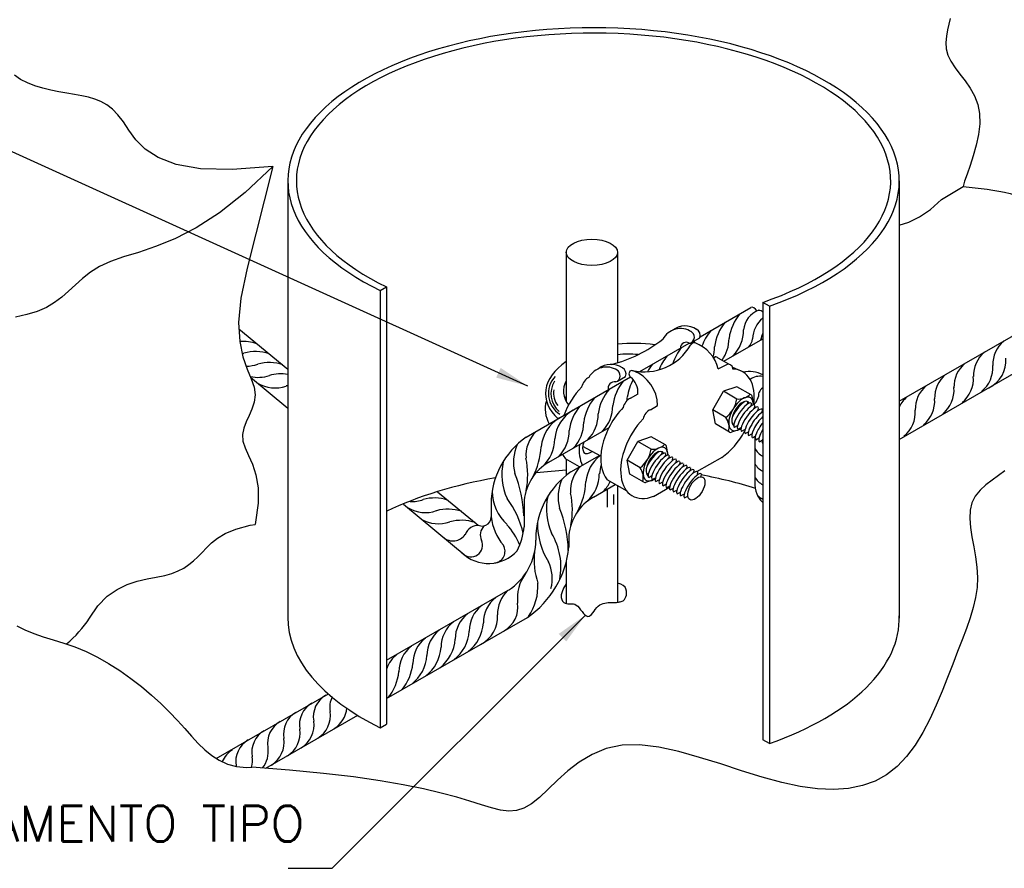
# Model space of a CAD drawing. Header units: metres. Extents: x 2092 to 2374, y -368 to -200.
# Tile 8 of 20: x 2208 to 2218, y -297 to -288. Entities that reach past the tile are written whole.
import ezdxf
from ezdxf.enums import TextEntityAlignment as Align

# ---------------------------------------------------------------- set-up
doc = ezdxf.new("R2010")
doc.units = ezdxf.units.M
doc.header["$LTSCALE"] = 0.3
doc.layers.get('0').update_dxf_attribs({"color": 251})
doc.styles.add('100CL', font='romans.shx', dxfattribs={"height": 2.5})

msp = doc.modelspace()

# ---------------------------------------------------------------- linework, layer by layer
at = {"color": 0, "linetype": 'ByBlock'}
for p, q in [((2213.08, -291.968), (2207.536, -289.45)), ((2210.587, -289.835), (2210.587, -294.383)), ((2216.941, -289.835), (2216.941, -294.383)), ((2216.941, -292.126), (2220.08, -290.314)), ((2213.48, -290.571), (2213.48, -292.123)), ((2214.014, -290.571), (2214.014, -291.725)), ((2211.547, -290.976), (2211.614, -290.937)), ((2211.547, -290.976), (2211.547, -295.521)), ((2211.614, -290.938), (2211.614, -295.482)), ((2216.941, -292.523), (2219.694, -290.934)), ((2210.587, -291.067), (2210.587, -294.378)), ((2214.871, -291.456), (2215.399, -291.152)), ((2215.591, -291.138), (2215.522, -291.098)), ((2215.522, -291.098), (2215.522, -295.647)), ((2215.591, -291.138), (2215.591, -295.686)), ((2210.079, -291.374), (2210.587, -291.791)), ((2214.783, -291.516), (2214.867, -291.468)), ((2215.117, -291.71), (2215.522, -291.477)), ((2214.245, -291.818), (2214.759, -291.521)), ((2215.01, -291.674), (2215.026, -291.666)), ((2215.169, -291.741), (2215.06, -291.678)), ((2215.06, -291.79), (2215.157, -291.74)), ((2215.291, -291.81), (2215.21, -291.777)), ((2210.2, -291.877), (2210.587, -292.199)), ((2213.064, -292.5), (2214.148, -291.874)), ((2214.013, -291.916), (2214.097, -291.868)), ((2215.254, -291.975), (2215.114, -292.023)), ((2215.401, -292.06), (2215.254, -291.975)), ((2214.147, -292.095), (2214.226, -292.049)), ((2215.002, -292.217), (2215.114, -292.023)), ((2215.252, -292.103), (2215.114, -292.023)), ((2215.429, -292.165), (2215.412, -292.075)), ((2214.354, -292.214), (2214.428, -292.171)), ((2215.364, -292.129), (2215.36, -292.159)), ((2215.364, -292.129), (2215.36, -292.159)), ((2215.402, -292.147), (2215.397, -292.181)), ((2215.438, -292.169), (2215.434, -292.202)), ((2215.436, -292.2), (2215.435, -292.195)), ((2215.475, -292.19), (2215.471, -292.22)), ((2215.515, -292.212), (2215.511, -292.242)), ((2215.03, -292.362), (2215.002, -292.217)), ((2215.139, -292.296), (2215.002, -292.217)), ((2213.298, -292.761), (2213.927, -292.398)), ((2215.177, -292.447), (2215.03, -292.362)), ((2215.295, -292.415), (2215.196, -292.449)), ((2215.208, -292.366), (2215.224, -292.357)), ((2215.208, -292.366), (2215.224, -292.357)), ((2215.228, -292.397), (2215.261, -292.378)), ((2215.265, -292.418), (2215.298, -292.399)), ((2214.363, -292.496), (2214.223, -292.545)), ((2214.511, -292.581), (2214.363, -292.496)), ((2215.301, -292.439), (2215.335, -292.421)), ((2215.341, -292.462), (2215.374, -292.443)), ((2215.377, -292.483), (2215.41, -292.464)), ((2215.414, -292.505), (2215.447, -292.486)), ((2215.44, -292.489), (2215.44, -292.998)), ((2215.451, -292.526), (2215.484, -292.507)), ((2213.839, -292.697), (2213.651, -292.598)), ((2214.112, -292.738), (2214.223, -292.545)), ((2214.361, -292.624), (2214.223, -292.545)), ((2214.539, -292.686), (2214.521, -292.596)), ((2215.487, -292.547), (2215.52, -292.528)), ((2213.619, -292.809), (2213.473, -292.724)), ((2213.528, -292.861), (2213.825, -292.69)), ((2214.474, -292.651), (2214.47, -292.681)), ((2214.511, -292.669), (2214.507, -292.702)), ((2214.548, -292.69), (2214.544, -292.723)), ((2214.545, -292.721), (2214.544, -292.716)), ((2214.585, -292.712), (2214.581, -292.742)), ((2214.836, -292.857), (2215.107, -292.703)), ((2213.48, -292.728), (2213.48, -292.898)), ((2214.14, -292.884), (2214.112, -292.738)), ((2214.248, -292.817), (2214.112, -292.738)), ((2214.624, -292.734), (2214.62, -292.764)), ((2214.66, -292.755), (2214.656, -292.785)), ((2214.697, -292.777), (2214.693, -292.807)), ((2214.734, -292.798), (2214.73, -292.828)), ((2214.77, -292.819), (2214.766, -292.849)), ((2214.287, -292.969), (2214.14, -292.884)), ((2214.317, -292.887), (2214.333, -292.878)), ((2214.337, -292.918), (2214.37, -292.899)), ((2214.374, -292.94), (2214.407, -292.921)), ((2214.806, -292.84), (2214.802, -292.87)), ((2214.843, -292.861), (2214.839, -292.891)), ((2214.883, -292.882), (2214.88, -292.912)), ((2213.762, -293.122), (2213.989, -292.991)), ((2214.113, -293.062), (2213.905, -292.943)), ((2214.014, -293.005), (2214.014, -294.214)), ((2214.404, -292.936), (2214.305, -292.971)), ((2214.388, -293.115), (2214.554, -293.019)), ((2214.411, -292.961), (2214.444, -292.942)), ((2214.451, -292.983), (2214.484, -292.964)), ((2214.486, -293.005), (2214.519, -292.986)), ((2214.523, -293.026), (2214.556, -293.007)), ((2214.56, -293.047), (2214.593, -293.029)), ((2212.144, -293.069), (2212.544, -293.397)), ((2213.904, -293.04), (2213.904, -293.228)), ((2213.972, -293.095), (2213.972, -293.2)), ((2214.596, -293.068), (2214.629, -293.05)), ((2214.632, -293.089), (2214.666, -293.071)), ((2214.669, -293.11), (2214.702, -293.091)), ((2214.71, -293.131), (2214.743, -293.113)), ((2211.789, -293.198), (2212.44, -293.738)), ((2212.699, -293.192), (2212.699, -293.329)), ((2213.042, -293.156), (2213.042, -293.28)), ((2213.042, -293.28), (2213.042, -293.431)), ((2213.507, -293.518), (2213.507, -293.642)), ((2213.163, -293.554), (2213.163, -293.571)), ((2213.48, -293.796), (2213.48, -294.229)), ((2211.614, -294.82), (2212.878, -294.091)), ((2213.679, -294.35), (2211.046, -296.983)), ((2211.614, -295.217), (2213.076, -294.373)), ((2209.843, -295.839), (2211.008, -295.167)), ((2210.359, -295.941), (2211.314, -295.39)), ((2211.547, -295.521), (2211.614, -295.482)), ((2215.591, -295.686), (2215.522, -295.647)), ((2211.046, -296.983), (2210.589, -296.983))]:
    msp.add_line(p, q, dxfattribs=at)
for points in [[(2217.469, -288.145), (2217.456, -288.204), (2217.442, -288.266), (2217.43, -288.33), (2217.425, -288.395), (2217.428, -288.461), (2217.445, -288.527), (2217.477, -288.592), (2217.52, -288.658), (2217.571, -288.726), (2217.624, -288.796), (2217.676, -288.871), (2217.721, -288.952), (2217.756, -289.04), (2217.776, -289.136), (2217.778, -289.241), (2217.765, -289.352), (2217.74, -289.464), (2217.709, -289.573), (2217.676, -289.675), (2217.645, -289.765), (2217.62, -289.839), (2217.606, -289.893)], [(2210.43, -289.684), (2210.01, -289.718), (2209.68, -289.708), (2209.428, -289.664), (2209.24, -289.593), (2209.105, -289.504), (2209.007, -289.407), (2208.936, -289.309), (2208.878, -289.221), (2208.821, -289.148), (2208.764, -289.09), (2208.706, -289.045), (2208.645, -289.011), (2208.583, -288.985), (2208.516, -288.966), (2208.446, -288.95), (2208.371, -288.937), (2208.291, -288.923), (2208.208, -288.909), (2208.124, -288.891), (2208.04, -288.871), (2207.958, -288.846), (2207.881, -288.816), (2207.81, -288.78), (2207.747, -288.737)], [(2210.43, -289.684), (2210.143, -289.957), (2209.878, -290.166), (2209.635, -290.323), (2209.413, -290.437), (2209.213, -290.518), (2209.035, -290.578), (2208.879, -290.625), (2208.745, -290.672), (2208.631, -290.725), (2208.536, -290.785), (2208.453, -290.849), (2208.379, -290.915), (2208.309, -290.98), (2208.239, -291.043), (2208.164, -291.101), (2208.079, -291.151), (2207.983, -291.192), (2207.875, -291.226), (2207.758, -291.253)], [(2210.43, -289.684), (2210.163, -290.743), (2210.097, -291.054), (2210.075, -291.306), (2210.087, -291.506), (2210.121, -291.665), (2210.165, -291.791), (2210.207, -291.894), (2210.237, -291.981), (2210.246, -292.061), (2210.236, -292.136), (2210.213, -292.207), (2210.184, -292.275), (2210.155, -292.341), (2210.13, -292.407), (2210.116, -292.473), (2210.119, -292.541), (2210.142, -292.611), (2210.178, -292.69), (2210.219, -292.782), (2210.256, -292.891), (2210.279, -293.025), (2210.28, -293.187), (2210.25, -293.384), (2210.246, -293.406)], [(2216.941, -290.297), (2217.039, -290.263), (2217.15, -290.209), (2217.264, -290.134), (2217.38, -290.029), (2217.606, -289.893)], [(2218.038, -292.851), (2217.973, -292.898), (2217.906, -292.946), (2217.84, -292.996), (2217.78, -293.051), (2217.73, -293.112), (2217.694, -293.181), (2217.676, -293.259), (2217.673, -293.345), (2217.681, -293.438), (2217.696, -293.537), (2217.714, -293.64), (2217.733, -293.745), (2217.747, -293.852), (2217.754, -293.958), (2217.749, -294.062), (2217.734, -294.167), (2217.71, -294.272), (2217.679, -294.379), (2217.64, -294.49), (2217.596, -294.606), (2217.547, -294.729), (2217.496, -294.859), (2217.442, -294.997), (2217.385, -295.141), (2217.324, -295.287), (2217.258, -295.432), (2217.185, -295.571), (2217.105, -295.702), (2217.017, -295.821), (2216.918, -295.924), (2216.809, -296.009), (2216.689, -296.075), (2216.557, -296.122), (2216.414, -296.151), (2216.259, -296.162), (2216.092, -296.155), (2215.912, -296.132), (2215.72, -296.091), (2215.516, -296.035), (2215.303, -295.968), (2215.085, -295.897), (2214.866, -295.829), (2214.65, -295.768), (2214.441, -295.723), (2214.243, -295.699), (2214.06, -295.702), (2213.896, -295.737), (2213.748, -295.798), (2213.615, -295.878), (2213.496, -295.97), (2213.389, -296.066), (2213.292, -296.161), (2213.203, -296.245), (2213.12, -296.313), (2213.041, -296.358), (2212.963, -296.381), (2212.883, -296.387), (2212.798, -296.377), (2212.705, -296.355), (2212.6, -296.323), (2212.48, -296.284), (2212.342, -296.243), (2212.182, -296.2), (2211.998, -296.157), (2211.787, -296.114), (2211.545, -296.073), (2211.27, -296.033), (2210.958, -295.996), (2210.606, -295.961), (2210.212, -295.93)], [(2208.526, -294.382), (2208.613, -294.252), (2208.71, -294.153), (2208.812, -294.082), (2208.917, -294.031), (2209.022, -293.998), (2209.124, -293.974), (2209.22, -293.957), (2209.308, -293.939), (2209.383, -293.917), (2209.449, -293.891), (2209.507, -293.86), (2209.559, -293.825), (2209.606, -293.786), (2209.651, -293.743), (2209.696, -293.698), (2209.742, -293.65), (2209.793, -293.6), (2209.855, -293.55), (2209.937, -293.501), (2210.048, -293.455), (2210.195, -293.415), (2210.246, -293.406)], [(2213.48, -294.025), (2213.453, -294.069), (2213.437, -294.107), (2213.429, -294.14), (2213.428, -294.167), (2213.433, -294.188), (2213.442, -294.205), (2213.454, -294.218), (2213.468, -294.226), (2213.482, -294.23), (2213.496, -294.232), (2213.511, -294.231), (2213.525, -294.231), (2213.54, -294.231), (2213.555, -294.232), (2213.569, -294.237), (2213.585, -294.245), (2213.6, -294.258), (2213.615, -294.275), (2213.63, -294.294), (2213.646, -294.313), (2213.661, -294.332), (2213.675, -294.347), (2213.69, -294.358), (2213.704, -294.363), (2213.717, -294.362), (2213.73, -294.354), (2213.743, -294.342), (2213.756, -294.326), (2213.769, -294.308), (2213.782, -294.29), (2213.797, -294.272), (2213.812, -294.256), (2213.828, -294.244), (2213.845, -294.235), (2213.863, -294.228), (2213.88, -294.224), (2213.898, -294.221), (2213.915, -294.22), (2213.931, -294.219), (2213.946, -294.219), (2213.959, -294.218), (2213.972, -294.218), (2213.983, -294.218), (2213.994, -294.217), (2214.004, -294.217), (2214.014, -294.216), (2214.023, -294.215), (2214.032, -294.213), (2214.042, -294.212), (2214.051, -294.209), (2214.061, -294.206), (2214.07, -294.201), (2214.078, -294.195), (2214.086, -294.186), (2214.093, -294.174), (2214.1, -294.159), (2214.105, -294.141), (2214.107, -294.121), (2214.107, -294.1), (2214.101, -294.078), (2214.091, -294.058), (2214.073, -294.041), (2214.048, -294.027), (2214.014, -294.018)], [(2207.772, -294.46), (2207.855, -294.504), (2207.946, -294.541), (2208.045, -294.574), (2208.15, -294.606), (2208.26, -294.641), (2208.374, -294.681), (2208.49, -294.728), (2208.608, -294.786), (2208.725, -294.853), (2208.842, -294.927), (2208.956, -295.008), (2209.066, -295.093), (2209.171, -295.181), (2209.269, -295.27), (2209.359, -295.359), (2209.441, -295.446), (2209.516, -295.53), (2209.586, -295.609), (2209.655, -295.683), (2209.724, -295.75), (2209.796, -295.809), (2209.874, -295.858), (2209.959, -295.898), (2210.054, -295.924), (2210.159, -295.935), (2210.212, -295.93)]]:
    msp.add_lwpolyline(points, dxfattribs=at)
for centre, radius, start, end in [((2215.56, -291.405), 0.238, 109.4114, 175.2089), ((2215.486, -291.223), 0.0423, 31.1811, 96.7345), ((2215.674, -291.541), 0.507, 140.3338, 172.1975), ((2215.71, -291.491), 0.295, 129.5501, 177.3806), ((2214.669, -291.583), 0.212, 58.1641, 151.2602), ((2214.717, -291.555), 0.212, 56.1373, 128.18), ((2214.802, -291.441), 0.0707, 338.0473, 62.4737), ((2215.372, -291.715), 0.507, 140.3338, 161.6294), ((2215.523, -291.628), 0.507, 140.3338, 172.1975), ((2214.944, -291.389), 0.379, 315.6033, 0.5413), ((2213.593, -290.343), 1.445, 284.2633, 308.0315), ((2214.742, -291.46), 0.0694, 289.3874, 63.1801), ((2215.221, -291.803), 0.507, 142.7186, 146.0531), ((2214.793, -291.476), 0.379, 323.778, 0.5413), ((2215.276, -291.464), 0.14, 316.4338, 354.2441), ((2215.806, -291.546), 0.311, 155.7049, 169.6166), ((2210.121, -291.946), 0.442, 70.9115, 94.3853), ((2214.293, -291.267), 0.553, 256.6787, 330.077), ((2215.07, -291.89), 0.507, 140.3338, 162.2116), ((2214.728, -291.575), 0.0619, 52.7096, 180.1788), ((2214.809, -291.559), 0.0401, 76.7509, 156.2739), ((2214.685, -291.882), 0.386, 13.7323, 69.7684), ((2214.642, -291.563), 0.379, 343.9194, 0.5413), ((2218.23, -291.745), 0.318, 129.9077, 181.4872), ((2210.013, -291.295), 0.351, 286.6179, 289.537), ((2210.249, -292.052), 0.442, 70.9115, 105.5058), ((2214.919, -291.977), 0.507, 140.3338, 159.4025), ((2215.032, -291.703), 0.0381, 42.1769, 99.564), ((2218.029, -291.861), 0.318, 129.9077, 181.4872), ((2217.739, -291.705), 0.311, 295.3034, 5.0054), ((2210.157, -291.41), 0.351, 269.5915, 289.537), ((2210.392, -292.166), 0.442, 70.9115, 105.5058), ((2213.899, -291.982), 0.211, 58.0351, 150.5007), ((2213.946, -291.955), 0.212, 56.1373, 128.18), ((2213.971, -291.86), 0.0694, 289.3874, 63.1801), ((2214.031, -291.841), 0.0707, 338.0473, 62.4737), ((2214.768, -292.064), 0.507, 140.3338, 151.0669), ((2214.177, -290.875), 1.189, 315.6891, 315.72), ((2215.16, -291.792), 0.0523, 0.3231, 93.933), ((2217.827, -291.977), 0.318, 129.9077, 181.4872), ((2217.602, -291.78), 0.311, 308.4295, 5.0054), ((2210.278, -291.527), 0.351, 256.6463, 289.537), ((2210.513, -292.283), 0.442, 80.3385, 105.5058), ((2213.55, -292.045), 0.255, 136.5351, 237.755), ((2214.617, -292.151), 0.507, 150.4468, 172.1975), ((2214.17, -291.842), 0.0385, 120.7879, 237.7847), ((2214.019, -292.036), 0.207, 356.4762, 51.1261), ((2214.163, -291.829), 0.0241, 58.8415, 123.3991), ((2214.042, -292.171), 0.386, 359.9485, 69.7684), ((2214.617, -292.151), 0.507, 140.3338, 140.7607), ((2215.377, -292.137), 0.32, 63.0372, 100.6487), ((2215.49, -292.035), 0.169, 79.1118, 126.2672), ((2217.626, -292.093), 0.318, 129.9077, 181.4872), ((2217.4, -291.896), 0.311, 308.4295, 5.0054), ((2210.452, -291.637), 0.351, 239.3838, 289.537), ((2210.687, -292.393), 0.442, 103.085, 105.5058), ((2213.563, -292.048), 0.242, 147.6873, 229.4287), ((2213.559, -292.043), 0.211, 170.4215, 217.651), ((2214.315, -292.326), 0.507, 140.3338, 172.1975), ((2213.984, -291.995), 0.0699, 81.3979, 190.8381), ((2214.466, -292.238), 0.507, 140.3338, 172.1975), ((2215.587, -292.079), 0.112, 125.1303, 156.0425), ((2217.425, -292.209), 0.318, 129.9077, 181.4872), ((2217.199, -292.012), 0.311, 308.4295, 5.0054), ((2213.563, -292.129), 0.0977, 148.1121, 163.0092), ((2214.164, -292.413), 0.507, 140.3338, 172.1975), ((2213.736, -292.086), 0.379, 354.8652, 0.5413), ((2214.955, -292.061), 0.299, 307.9969, 352.0248), ((2215.27, -291.93), 0.173, 263.8108, 314.501), ((2215.026, -292.037), 0.297, 4.4987, 4.7911), ((2215.39, -292.079), 0.0224, 10.8846, 60), ((2215.298, -292.031), 0.186, 314.7641, 359.3876), ((2217.224, -292.326), 0.318, 129.9077, 152.4602), ((2216.998, -292.129), 0.311, 308.4295, 5.0054), ((2214.013, -292.5), 0.507, 140.3338, 172.1975), ((2213.585, -292.173), 0.379, 315.6033, 0.5413), ((2213.61, -292.636), 0.391, 120.5962, 174.5869), ((2213.75, -292.555), 0.391, 120.5962, 174.5869), ((2213.434, -292.26), 0.379, 315.6033, 0.5413), ((2214.999, -292.398), 0.173, 345.5818, 36.1065), ((2216.796, -292.245), 0.311, 308.4295, 5.0054), ((2213.283, -292.348), 0.379, 315.6033, 0.5413), ((2213.558, -293.202), 0.859, 125.1122, 179.3553), ((2213.414, -292.692), 0.353, 134.5337, 184.4776), ((2212.981, -292.522), 0.379, 311.4382, 0.5413), ((2213.132, -292.435), 0.379, 315.6033, 0.5413), ((2215.189, -292.428), 0.0224, 240, 289.1165), ((2213.405, -292.761), 0.473, 157.106, 194.0724), ((2212.489, -292.566), 0.731, 331.7176, 357.3533), ((2214.065, -292.582), 0.299, 307.9969, 352.0248), ((2214.379, -292.452), 0.173, 263.8108, 314.501), ((2214.499, -292.6), 0.0224, 10.8846, 60), ((2215.592, -292.545), 0.167, 205.2803, 245.4425), ((2212.265, -292.89), 0.815, 348.4029, 12.0806), ((2214.074, -292.998), 0.391, 128.6674, 174.5869), ((2213.437, -292.884), 0.626, 168.1688, 203.8927), ((2213.56, -293.21), 0.52, 120.2419, 174.0247), ((2213.878, -293.053), 0.353, 134.5337, 184.4776), ((2214.214, -292.917), 0.391, 161.264, 174.5869), ((2214.108, -292.92), 0.173, 345.5818, 36.1065), ((2215.592, -292.702), 0.167, 205.2803, 245.4425), ((2211.828, -293.34), 1.21, 1.1312, 22.547), ((2214.022, -293.563), 0.859, 125.1122, 179.3553), ((2214.305, -304.972), 12.156, 93.8941, 95.3558), ((2213.445, -292.883), 0.379, 311.4382, 0.5413), ((2215.592, -292.842), 0.167, 205.2803, 245.4425), ((2213.869, -293.122), 0.473, 157.106, 194.0724), ((2212.954, -292.927), 0.731, 331.7176, 357.3533), ((2213.596, -292.796), 0.379, 315.6033, 334.1004), ((2214.298, -292.949), 0.0224, 240, 289.1165), ((2215.814, -292.959), 0.376, 186.0065, 205.0729), ((2212.112, -293.574), 0.442, 72.2457, 105.5058), ((2213.179, -293.062), 0.468, 179.8005, 227.833), ((2213.901, -293.245), 0.626, 168.1688, 203.8927), ((2214.024, -293.572), 0.52, 120.2419, 174.0247), ((2212.729, -293.252), 0.815, 348.4029, 12.0806), ((2215.604, -292.965), 0.196, 226.0713, 245.2457), ((2215.761, -292.944), 0.336, 211.2469, 224.7056), ((2212.015, -292.933), 0.351, 239.3838, 289.537), ((2211.877, -292.818), 0.351, 267.0783, 289.537), ((2212.146, -293.691), 0.907, 12.0605, 37.579), ((2212.292, -293.701), 1.21, 1.1312, 22.547), ((2212.251, -293.69), 0.442, 71.5887, 105.5058), ((2212.608, -293.333), 0.091, 224.6861, 3.1132), ((2213.25, -293.266), 0.554, 186.2938, 220.2861), ((2212.153, -293.049), 0.351, 239.3838, 289.537), ((2212.389, -293.806), 0.442, 70.9115, 105.5058), ((2212.562, -293.558), 0.139, 82.9283, 161.556), ((2212.722, -293.517), 0.135, 135.9945, 204.32), ((2212.369, -293.867), 0.674, 21.3546, 42.7394), ((2212.4, -293.38), 0.644, 332.247, 355.4635), ((2213.959, -293.389), 0.779, 180.4363, 211.4147), ((2212.304, -293.427), 0.152, 228.2412, 325.5814), ((2212.735, -293.852), 0.69, 349.5903, 30.7452), ((2212.49, -293.624), 0.12, 224.117, 25.519), ((2212.723, -293.687), 0.121, 275.5354, 31.1943), ((2212.545, -293.57), 0.619, 302.6568, 0.1004), ((2212.512, -293.549), 0.999, 304.3708, 354.6562), ((2212.672, -293.413), 0.4, 226.1231, 318.138), ((2213.892, -293.779), 0.746, 173.2136, 198.6387), ((2212.931, -293.971), 0.404, 345.1597, 25.8563), ((2213.419, -294.178), 0.447, 144.0863, 186.1202), ((2212.637, -294.051), 0.549, 325.2855, 3.5931), ((2213.107, -294.343), 0.342, 133.5564, 180.6077), ((2212.803, -294.513), 0.331, 127.481, 180.3561), ((2212.95, -294.429), 0.331, 127.481, 180.3561), ((2212.699, -294.268), 0.279, 299.1462, 8.7623), ((2212.657, -294.598), 0.331, 127.481, 180.3561), ((2212.455, -294.373), 0.311, 295.3034, 5.0054), ((2207.485, -293.697), 1.246, 310.1073, 326.638), ((2212.511, -294.682), 0.331, 127.481, 180.3561), ((2212.211, -294.404), 0.409, 307.5154, 356.3295), ((2212.364, -294.767), 0.331, 127.481, 180.3561), ((2212.064, -294.489), 0.409, 307.5154, 356.3295), ((2212.218, -294.851), 0.331, 127.481, 180.3561), ((2211.918, -294.573), 0.409, 307.5154, 356.3295), ((2211.925, -295.02), 0.331, 127.481, 159.884), ((2212.072, -294.936), 0.331, 127.481, 180.3561), ((2211.625, -294.742), 0.409, 307.5154, 356.3295), ((2211.771, -294.658), 0.409, 307.5154, 356.3295), ((2211.38, -294.803), 0.509, 320.8648, 354.299), ((2211.269, -294.899), 0.473, 318.8608, 355.3664), ((2210.969, -295.491), 0.262, 120.4628, 189.8076), ((2211.114, -295.408), 0.262, 120.4628, 189.8076), ((2211.267, -295.308), 0.244, 154.0065, 190.4593), ((2210.804, -295.587), 0.262, 120.4628, 189.8076), ((2210.751, -295.392), 0.279, 301.6772, 8.1981), ((2210.922, -295.292), 0.279, 301.6772, 355.2892), ((2210.639, -295.682), 0.262, 120.4628, 189.8076), ((2210.58, -295.492), 0.279, 301.6772, 8.1981), ((2210.474, -295.778), 0.262, 120.4628, 189.8076), ((2210.436, -295.576), 0.279, 301.6772, 8.1981), ((2210.308, -295.873), 0.262, 120.4628, 189.8076), ((2210.27, -295.671), 0.279, 301.6772, 8.1981), ((2210.146, -295.975), 0.262, 120.4628, 157.0591), ((2210.105, -295.767), 0.279, 321.8378, 8.1981), ((2209.94, -295.862), 0.279, 345.8753, 8.1981), ((2209.774, -295.957), 0.279, 6.9201, 8.1981)]:
    msp.add_arc(centre, radius, start, end, dxfattribs=at)
for centre, major_axis, ratio, start_param, end_param in [((2213.764, -289.835), (-3.177, 0), 0.501311, 2.183407, 7.081362), ((2213.764, -289.835), (-3.088, 0), 0.497502, 2.176465, 7.083412), ((2215.434, -291.213), (-0.0352, 0.061), 0.527096, 4.807888, 6.283185), ((2214.162, -292.032), (0.898, 0.022), 0.564445, 1.288538, 1.723213), ((2214.113, -292.01), (0.661, 0.016), 0.564445, 1.384591, 1.707672), ((2214.162, -292.032), (-0.897, -0.022), 0.564918, 5.562402, 6.816304), ((2215.039, -292.291), (0.273, 0.472), 0.605501, 5.310645, 6.58995), ((2213.711, -291.965), (0.0504, 0.0873), 0.61415, 0.696687, 2.049591), ((2214.113, -292.01), (0.661, 0.016), 0.564445, 2.838068, 3.527351), ((2213.8, -292.307), (0.27, 0.468), 0.605501, 1.180363, 1.83973), ((2214.142, -292.181), (0.0504, 0.0873), 0.61415, 0.696687, 2.009837), ((2215.297, -292.258), (-0.097, -0.168), 0.500279, -3.871922, 0.848217), ((2214.159, -292.192), (0.898, 0.022), 0.564445, 2.959952, 3.438178), ((2214.23, -292.521), (0.27, 0.468), 0.605501, 1.175884, 2.925575), ((2214.349, -292.301), (0.0504, 0.0873), 0.61415, 0.688811, 2.009837), ((2215.297, -292.258), (-0.073, -0.126), 0.500279, 2.861531, 6.228609), ((2215.278, -292.25), (-0.087, -0.126), 0.279135, 3.653434, 5.169979), ((2215.278, -292.25), (-0.087, -0.126), 0.279135, 3.653434, 5.169979), ((2215.315, -292.272), (-0.087, -0.126), 0.281547, 3.158868, 6.283185), ((2215.352, -292.292), (-0.087, -0.126), 0.281547, 3.158868, 6.283185), ((2215.389, -292.314), (-0.087, -0.126), 0.281547, 3.158868, 6.283185), ((2215.428, -292.336), (-0.087, -0.126), 0.281547, 3.158868, 6.283185), ((2214.437, -292.641), (0.27, 0.468), 0.605501, 1.175884, 3.777677), ((2215.464, -292.358), (0.087, 0.126), 0.284095, 0.526495, 3.133024), ((2215.501, -292.379), (0.087, 0.126), 0.284095, 0.970671, 3.133024), ((2215.538, -292.4), (0.087, 0.126), 0.284095, 1.357319, 3.133024), ((2215.038, -292.291), (0.273, 0.472), 0.605501, 4.057273, 4.750279), ((2215.574, -292.421), (0.087, 0.126), 0.284095, 1.758193, 3.133024), ((2214.006, -292.424), (0.27, 0.468), 0.605501, 2.219256, 2.740744), ((2213.747, -292.54), (-0.073, -0.126), 0.500279, 5.071283, 7.156957), ((2214.407, -292.78), (-0.097, -0.168), 0.500279, -3.871922, 0.848217), ((2215.61, -292.442), (0.087, 0.126), 0.284095, 2.434908, 3.133024), ((2213.797, -292.302), (0.27, 0.468), 0.605501, 2.766777, 2.925575), ((2214.407, -292.78), (-0.073, -0.126), 0.500279, 2.861531, 6.228609), ((2214.387, -292.771), (-0.087, -0.126), 0.279135, 3.653434, 5.169979), ((2214.424, -292.794), (-0.087, -0.126), 0.281547, 3.158868, 6.283185), ((2214.461, -292.814), (-0.087, -0.126), 0.281547, 3.158868, 6.283185), ((2214.498, -292.835), (-0.087, -0.126), 0.281547, 3.158868, 6.283185), ((2214.538, -292.858), (-0.087, -0.126), 0.281547, 3.158868, 6.283185), ((2214.574, -292.879), (-0.087, -0.126), 0.281547, 3.158868, 6.283185), ((2214.61, -292.9), (-0.087, -0.126), 0.281547, 3.158868, 6.283185), ((2214.647, -292.922), (-0.087, -0.126), 0.281547, 3.158868, 6.283185), ((2214.683, -292.943), (-0.087, -0.126), 0.281547, 3.158868, 6.283185), ((2214.72, -292.964), (-0.087, -0.126), 0.281547, 3.158868, 6.283185), ((2213.764, -294.373), (-3.088, 0), 0.497502, 5.048465, 5.482048), ((2214.757, -292.984), (-0.087, -0.126), 0.281547, 3.158868, 6.283185), ((2214.797, -293.006), (-0.087, -0.126), 0.281547, 3.158868, 6.283185), ((2213.764, -294.383), (-3.177, 0), 0.501311, 4.153143, 4.353188), ((2213.764, -294.383), (-3.177, 0), 0.501311, 2.18341, 3.158659), ((2213.764, -294.373), (-3.177, 0), 0.504621, 6.281635, 7.081495)]:
    msp.add_ellipse(centre, major_axis=major_axis, ratio=ratio, start_param=start_param, end_param=end_param, dxfattribs=at)
for centre, major_axis, ratio in [((2213.747, -290.578), (0.267, 0), 0.509483), ((2214.833, -293.032), (-0.067, -0.117), 0.500279)]:
    msp.add_ellipse(centre, major_axis=major_axis, ratio=ratio, dxfattribs=at)
msp.add_spline([(2217.606, -289.893), (2218.512, -290.157), (2218.696, -290.341), (2218.844, -290.494), (2219.043, -290.558), (2219.225, -290.548), (2219.292, -290.591), (2219.379, -290.636), (2219.414, -290.655), (2219.439, -290.685)], degree=3, dxfattribs=at)
for points in [[(2212.799, -291.779), (2212.752, -291.88), (2213.08, -291.968)], [(2213.402, -294.545), (2213.48, -294.624), (2213.679, -294.35)]]:
    msp.add_solid(points, dxfattribs=at)

# ---------------------------------------------------------------- texts
at = {"color": 0, "linetype": 'ByBlock', "style": '100CL'}
msp.add_text('HASTE DE ATERRAMENTO TIPO', height=0.37125, dxfattribs=at).set_placement((2210.758, -296.704), align=Align.RIGHT)

doc.saveas('drawing.dxf')
